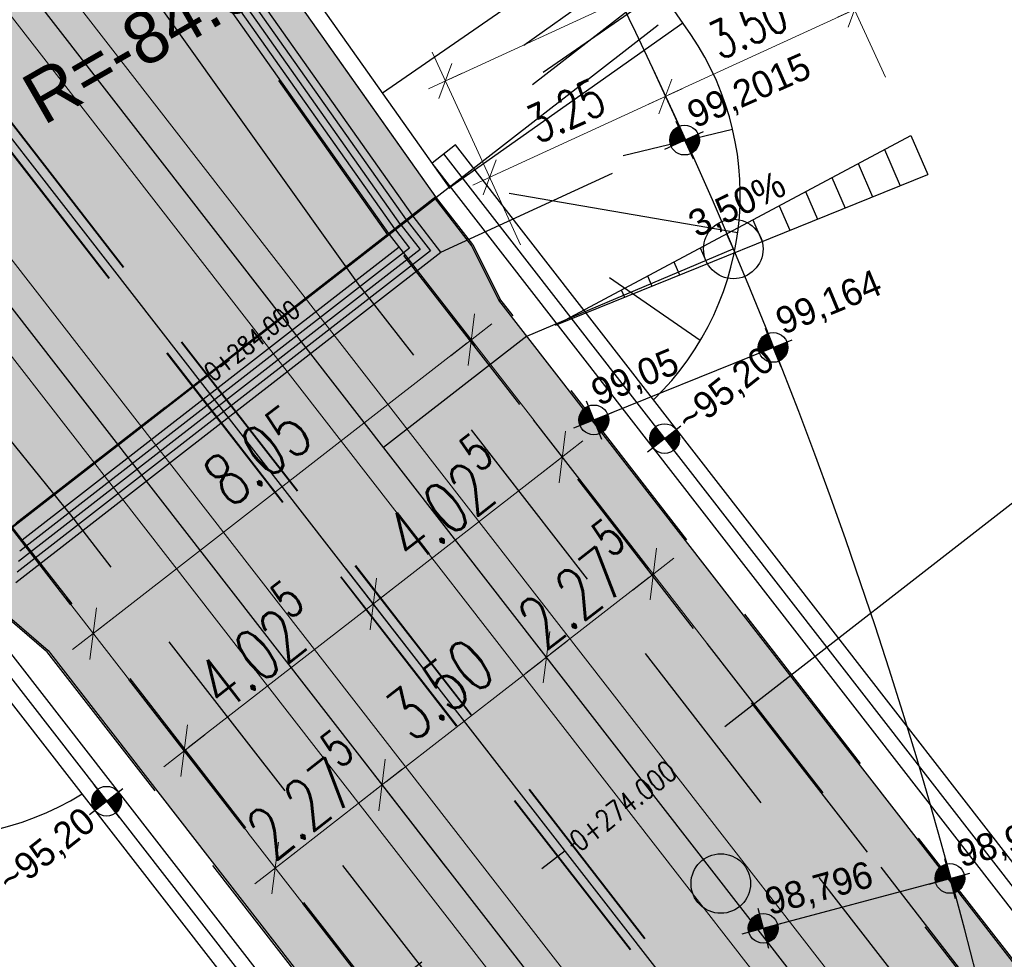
# Model space of a CAD drawing. Header units: metres. Extents: x 3458045 to 3462392, y 5482308 to 5484762.
# Tile 25 of 256: x 3459719 to 3459736, y 5483463 to 5483478. Entities that reach past the tile are written whole.
import ezdxf
from ezdxf.enums import TextEntityAlignment as Align

# ---------------------------------------------------------------- set-up
doc = ezdxf.new("R2010")
doc.units = ezdxf.units.M
doc.header["$PDMODE"] = 3
doc.header["$PDSIZE"] = 0.1
for name, pattern in [('AUSGEZOGEN', [2, 1, 1]), ('STRICHPUNKT2', [12.7, 6.35, -3.175, 0, -3.175]), ('VERDECKT2', [4.7625, 3.175, -1.5875])]:
    doc.linetypes.add(name, pattern=pattern)
doc.layers.get('0').update_dxf_attribs({"linetype": 'CONTINUOUS'})
doc.layers.get('DEFPOINTS').update_dxf_attribs({"linetype": 'CONTINUOUS'})
for name, color, linetype in [('SP_ACHSE_6522', 7, 'CONTINUOUS'), ('SP_ACHSE_6721', 7, 'CONTINUOUS'), ('SP_ACHSE_6731', 7, 'CONTINUOUS'), ('SP_AXIS', 7, 'CONTINUOUS'), ('SP_BAUGRUBE-BÖSCHUNG', 210, 'AUSGEZOGEN'), ('SP_BAUGRUBE-TEXT', 210, 'AUSGEZOGEN'), ('SP_BAUGRUBE-VERBAU', 210, 'AUSGEZOGEN'), ('SP_Blockfugen', 2, 'STRICHPUNKT2'), ('SP_Entwässerung', 170, 'VERDECKT2'), ('SP_SOLID_Trogsohle_L6', 254, 'CONTINUOUS'), ('SP_SOLID_Tunnelsohle_L6', 254, 'CONTINUOUS'), ('SP_StadtbahnFluchtweg', 1, 'CONTINUOUS'), ('SP_Trogsohle_L6', 1, 'VERDECKT2'), ('SP_TrogTunnel-Bautoleranz', 160, 'VERDECKT2'), ('SP_Trogwand_L6', 2, 'CONTINUOUS'), ('SP_Tunnelwand_L6', 2, 'VERDECKT2'), ('SP_Vb_Planung', 10, 'CONTINUOUS'), ('SP_VERM', 1, 'CONTINUOUS'), ('SP_VERM-VA-B44', 150, 'CONTINUOUS'), ('T__AXIS', 3, 'CONTINUOUS')]:
    doc.layers.add(name, color=color, linetype=linetype)
doc.layers.add('SP_HILF', color=6, linetype='CONTINUOUS', plot=False)
doc.styles.add('K_ISOCP', font='k_isocp.shx')
doc.styles.add('SIMPLEX8', font='simplexd.shx', dxfattribs={"width": 0.8})
doc.styles.add('SP_F', font='romans.shx', dxfattribs={"width": 0.7, "bigfont": 'sp_f.shx'})
doc.linetypes.add('EISENBAHN', pattern='A,0.15,[130,ltypeshp.shx,S=0.25,R=0,X=0,Y=0],0.15', length=0.3)
doc.linetypes.add('ZICKZACK', pattern='A,0.00254,-5.08,[131,ltypeshp.shx,S=5.08,R=0,X=-5.08,Y=0],-10.16,[131,ltypeshp.shx,S=5.08,R=180,X=5.08,Y=0],-5.08', length=20.32254)
doc.dimstyles.new('SOFI25$0', dxfattribs={"dimtxt": 2.5, "dimasz": 0.25, "dimexe": 0.9, "dimexo": 0.625, "dimgap": 0.675, "dimtad": 1, "dimdec": 3, "dimrnd": 0.001, "dimzin": 1, "dimdsep": 46, "dimtxsty": 'SP_F', "dimblk1": 'SOF_BEMSTR1', "dimblk2": 'SOF_BEMSTR2', "dimsah": 1, "dimcen": 2.5, "dimse1": 1, "dimse2": 1, "dimclrd": 1, "dimclre": 1, "dimclrt": 1, "dimaunit": 2, "dimadec": 3, "dimazin": 0, "dimtfac": 1, "dimtdec": 3, "dimtmove": 0, "dimatfit": 3, "dimfxl": 1, "dimtolj": 1, "dimtzin": 0, "dimlwd": 0, "dimlwe": 0, "dimarcsym": 0})
doc.dimstyles.new('SOFI35$0', dxfattribs={"dimtxt": 3.5, "dimasz": 0.35, "dimexe": 0.9, "dimexo": 0.625, "dimgap": 0.945, "dimtad": 1, "dimdec": 3, "dimrnd": 0.001, "dimzin": 1, "dimdsep": 46, "dimtxsty": 'SP_F', "dimblk1": 'SOF_BEMSTR1', "dimblk2": 'SOF_BEMSTR2', "dimsah": 1, "dimcen": 3.5, "dimse1": 1, "dimse2": 1, "dimclrd": 1, "dimclre": 1, "dimclrt": 2, "dimaunit": 2, "dimazin": 0, "dimtfac": 1, "dimtdec": 3, "dimtmove": 0, "dimatfit": 3, "dimfxl": 1, "dimtolj": 1, "dimtzin": 0, "dimlwd": 0, "dimlwe": 0, "dimarcsym": 0})

# ---------------------------------------------------------------- blocks, each defined once
blk = doc.blocks.new('kmr_li')
at = {"color": 1, "linetype": 'Continuous'}
blk.add_line((0, 0), (0, 3.5714), dxfattribs=at)
at = {"color": 1}
for p, q in [((0, 0), (-0.3062, 0.9075)), ((-0.3062, 0.9075), (0, 0.5188)), ((0, 0), (0.3062, 0.9075)), ((0.3062, 0.9075), (0, 0.5188))]:
    blk.add_line(p, q, dxfattribs=at)
at = {"color": 1, "linetype": 'Continuous', "style": 'K_ISOCP'}
blk.add_attdef('STATION', text='', height=1, rotation=270.0001, dxfattribs=at).set_placement((0, 4.404), align=Align.MIDDLE_RIGHT)
blk.add_attdef('PARAUL', text='', height=1, rotation=270.0001, dxfattribs=at).set_placement((-0.5, 1), align=Align.TOP_RIGHT)
blk.add_attdef('PARAOL', text='', height=1, rotation=270.0001, dxfattribs=at).set_placement((0.5, 1), align=Align.BOTTOM_RIGHT)
blk = doc.blocks.new('SOF_BEMSTR1')
at = {"color": 0, "linetype": 'ByBlock', "lineweight": -2}
for p, q in [((0, 20), (0, -8.5)), ((3.535, 3.535), (-3.535, -3.535)), ((-5, 0), (5, 0))]:
    blk.add_line(p, q, dxfattribs=at)
blk = doc.blocks.new('SOF_BEMSTR2')
at = {"color": 0, "linetype": 'ByBlock', "lineweight": -2}
for p, q in [((0, -20), (0, 8.5)), ((3.535, 3.535), (-3.535, -3.535)), ((-5, 0), (5, 0))]:
    blk.add_line(p, q, dxfattribs=at)
blk = doc.blocks.new('*D13')
at = {"layer": 'DEFPOINTS', "color": 0, "linetype": 'AUSGEZOGEN', "transparency": 16777216}
for p in [(3459729.899, 5483469.072), (3459730.414, 5483468.408), (3459728.618, 5483467.012)]:
    blk.add_point(p, dxfattribs=at)
at = {"layer": 'SP_VERM', "color": 1, "linetype": 'AUSGEZOGEN', "lineweight": 0, "transparency": 16777216}
blk.add_line((3459728.171, 5483467.73), (3459729.83, 5483469.018), dxfattribs=at)
at = {"layer": 'SP_VERM', "color": 1, "linetype": 'AUSGEZOGEN', "lineweight": 0, "transparency": 16777216, "xscale": 0.08750000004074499, "yscale": 0.08750000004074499, "zscale": 0.08750000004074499}
for name, p, rotation in [('SOF_BEMSTR2', (3459729.899, 5483469.072), 37.84192691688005), ('SOF_BEMSTR1', (3459728.102, 5483467.676), 217.8419269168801)]:
    blk.add_blockref(name, p, dxfattribs=dict(at, rotation=rotation))
at = {"layer": 'SP_VERM', "color": 2, "linetype": 'AUSGEZOGEN', "transparency": 16777216, "insert": (3459728.587, 5483468.906), "char_height": 0.875, "attachment_point": 5, "rotation": 37.8419, "style": 'SP_F'}
blk.add_mtext('\\A1;\\A1;2.27{\\H.7x;\\S5^ ;}', dxfattribs=at)
blk = doc.blocks.new('*D14')
at = {"layer": 'DEFPOINTS', "color": 0, "linetype": 'AUSGEZOGEN', "transparency": 16777216}
for p in [(3459728.618, 5483467.012), (3459725.338, 5483465.529), (3459725.854, 5483464.865)]:
    blk.add_point(p, dxfattribs=at)
at = {"layer": 'SP_VERM', "color": 1, "linetype": 'AUSGEZOGEN', "lineweight": 0, "transparency": 16777216}
blk.add_line((3459728.033, 5483467.622), (3459725.407, 5483465.583), dxfattribs=at)
at = {"layer": 'SP_VERM', "color": 1, "linetype": 'AUSGEZOGEN', "lineweight": 0, "transparency": 16777216, "xscale": 0.08750000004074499, "yscale": 0.08750000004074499, "zscale": 0.08750000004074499}
for name, p, rotation in [('SOF_BEMSTR2', (3459728.102, 5483467.676), 37.84192691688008), ('SOF_BEMSTR1', (3459725.338, 5483465.529), 217.8419269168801)]:
    blk.add_blockref(name, p, dxfattribs=dict(at, rotation=rotation))
at = {"layer": 'SP_VERM', "color": 2, "linetype": 'AUSGEZOGEN', "transparency": 16777216, "insert": (3459726.307, 5483467.135), "char_height": 0.875, "attachment_point": 5, "rotation": 37.8419, "style": 'SP_F'}
blk.add_mtext('\\A1;\\A1;3.50{\\H.7x;\\S^ ;}', dxfattribs=at)
blk = doc.blocks.new('*D15')
at = {"layer": 'DEFPOINTS', "color": 0, "linetype": 'AUSGEZOGEN', "transparency": 16777216}
for p in [(3459725.854, 5483464.865), (3459723.542, 5483464.133), (3459724.057, 5483463.47)]:
    blk.add_point(p, dxfattribs=at)
at = {"layer": 'SP_VERM', "color": 1, "linetype": 'AUSGEZOGEN', "lineweight": 0, "transparency": 16777216}
blk.add_line((3459725.269, 5483465.475), (3459723.611, 5483464.187), dxfattribs=at)
at = {"layer": 'SP_VERM', "color": 1, "linetype": 'AUSGEZOGEN', "lineweight": 0, "transparency": 16777216, "xscale": 0.08750000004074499, "yscale": 0.08750000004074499, "zscale": 0.08750000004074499}
for name, p, rotation in [('SOF_BEMSTR2', (3459725.338, 5483465.529), 37.84192691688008), ('SOF_BEMSTR1', (3459723.542, 5483464.133), 217.8419269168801)]:
    blk.add_blockref(name, p, dxfattribs=dict(at, rotation=rotation))
at = {"layer": 'SP_VERM', "color": 2, "linetype": 'AUSGEZOGEN', "transparency": 16777216, "insert": (3459724.027, 5483465.363), "char_height": 0.875, "attachment_point": 5, "rotation": 37.8419, "style": 'SP_F'}
blk.add_mtext('\\A1;\\A1;2.27{\\H.7x;\\S5^ ;}', dxfattribs=at)
blk = doc.blocks.new('kmr_i')
at = {"color": 1, "linetype": 'Continuous'}
blk.add_line((0, 0), (0, 1.416438), dxfattribs=at)
at = {"color": 1, "linetype": 'Continuous', "style": 'SIMPLEX8', "width": 0.8}
blk.add_attdef('STATION', text='', height=1, rotation=270.0000584, dxfattribs=at).set_placement((0, -0.50985), align=Align.MIDDLE_LEFT)
blk = doc.blocks.new('*D36')
at = {"layer": 'DEFPOINTS', "color": 0, "linetype": 'AUSGEZOGEN', "transparency": 16777216}
for p in [(3459727.355, 5483472.347), (3459720.482, 5483468.072), (3459720.998, 5483467.408)]:
    blk.add_point(p, dxfattribs=at)
at = {"layer": 'SP_VERM', "color": 1, "linetype": 'AUSGEZOGEN', "lineweight": 0, "transparency": 16777216}
blk.add_line((3459726.77, 5483472.957), (3459720.551, 5483468.126), dxfattribs=at)
at = {"layer": 'SP_VERM', "color": 1, "linetype": 'AUSGEZOGEN', "lineweight": 0, "transparency": 16777216, "xscale": 0.08750000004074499, "yscale": 0.08750000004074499, "zscale": 0.08750000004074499}
for name, p, rotation in [('SOF_BEMSTR2', (3459726.839, 5483473.011), 37.84192691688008), ('SOF_BEMSTR1', (3459720.482, 5483468.072), 217.8419269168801)]:
    blk.add_blockref(name, p, dxfattribs=dict(at, rotation=rotation))
at = {"layer": 'SP_VERM', "color": 2, "linetype": 'AUSGEZOGEN', "transparency": 16777216, "insert": (3459723.247, 5483471.073), "char_height": 0.875, "attachment_point": 5, "rotation": 37.8419, "style": 'SP_F'}
blk.add_mtext('\\A1;\\A1;8.05{\\H.7x;\\S^ ;}', dxfattribs=at)
blk = doc.blocks.new('*D37')
at = {"layer": 'DEFPOINTS', "color": 0, "linetype": 'AUSGEZOGEN', "transparency": 16777216}
for p in [(3459725.578, 5483468.073), (3459722.012, 5483466.103), (3459722.4, 5483465.604)]:
    blk.add_point(p, dxfattribs=at)
at = {"layer": 'SP_VERM', "color": 1, "linetype": 'AUSGEZOGEN', "lineweight": 0, "transparency": 16777216}
blk.add_line((3459725.121, 5483468.518), (3459722.081, 5483466.156), dxfattribs=at)
at = {"layer": 'SP_VERM', "color": 1, "linetype": 'AUSGEZOGEN', "lineweight": 0, "transparency": 16777216, "xscale": 0.08750000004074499, "yscale": 0.08750000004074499, "zscale": 0.08750000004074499}
for name, p, rotation in [('SOF_BEMSTR2', (3459725.19, 5483468.572), 37.84192691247), ('SOF_BEMSTR1', (3459722.012, 5483466.103), 217.84192691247)]:
    blk.add_blockref(name, p, dxfattribs=dict(at, rotation=rotation))
at = {"layer": 'SP_VERM', "color": 2, "linetype": 'AUSGEZOGEN', "transparency": 16777216, "insert": (3459723.188, 5483467.869), "char_height": 0.875, "attachment_point": 5, "rotation": 37.8419, "style": 'SP_F'}
blk.add_mtext('\\A1;\\A1;4.02{\\H.7x;\\S5^ ;}', dxfattribs=at)
blk = doc.blocks.new('*D38')
at = {"layer": 'DEFPOINTS', "color": 0, "linetype": 'AUSGEZOGEN', "transparency": 16777216}
for p in [(3459728.369, 5483471.041), (3459728.757, 5483470.542), (3459725.578, 5483468.073)]:
    blk.add_point(p, dxfattribs=at)
at = {"layer": 'SP_VERM', "color": 1, "linetype": 'AUSGEZOGEN', "lineweight": 0, "transparency": 16777216}
blk.add_line((3459725.26, 5483468.626), (3459728.3, 5483470.988), dxfattribs=at)
at = {"layer": 'SP_VERM', "color": 1, "linetype": 'AUSGEZOGEN', "lineweight": 0, "transparency": 16777216, "xscale": 0.08750000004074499, "yscale": 0.08750000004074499, "zscale": 0.08750000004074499}
for name, p, rotation in [('SOF_BEMSTR2', (3459728.369, 5483471.041), 37.84192691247), ('SOF_BEMSTR1', (3459725.19, 5483468.572), 217.84192691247)]:
    blk.add_blockref(name, p, dxfattribs=dict(at, rotation=rotation))
at = {"layer": 'SP_VERM', "color": 2, "linetype": 'AUSGEZOGEN', "transparency": 16777216, "insert": (3459726.366, 5483470.339), "char_height": 0.875, "attachment_point": 5, "rotation": 37.8419, "style": 'SP_F'}
blk.add_mtext('\\A1;\\A1;4.02{\\H.7x;\\S5^ ;}', dxfattribs=at)
blk = doc.blocks.new('*D73')
at = {"layer": 'DEFPOINTS', "color": 0, "linetype": 'AUSGEZOGEN', "transparency": 16777216}
for p in [(3459715.602, 5483467.131), (3459712.039, 5483464.363), (3459721.737, 5483459.234)]:
    blk.add_point(p, dxfattribs=at)
at = {"layer": 'SP_VERM', "color": 1, "linetype": 'AUSGEZOGEN', "lineweight": 0, "transparency": 16777216}
blk.add_line((3459718.12, 5483456.535), (3459712.092, 5483464.294), dxfattribs=at)
at = {"layer": 'SP_VERM', "color": 1, "linetype": 'AUSGEZOGEN', "lineweight": 0, "transparency": 16777216, "xscale": 0.08750000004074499, "yscale": 0.08750000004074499, "zscale": 0.08750000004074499}
for name, p, rotation in [('SOF_BEMSTR2', (3459712.039, 5483464.363), 127.8419269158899), ('SOF_BEMSTR1', (3459718.174, 5483456.466), 307.8419269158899)]:
    blk.add_blockref(name, p, dxfattribs=dict(at, rotation=rotation))
at = {"layer": 'SP_VERM', "color": 2, "linetype": 'AUSGEZOGEN', "transparency": 16777216, "insert": (3459715.638, 5483460.828), "char_height": 0.875, "attachment_point": 5, "rotation": 307.8419, "style": 'SP_F'}
blk.add_mtext('\\A1;\\A1;10.00{\\H.7x;\\S^ ;}', dxfattribs=at)
blk = doc.blocks.new('SOFI-HK', base_point=(0, 0.000969))
at = {"color": 0, "linetype": 'Continuous'}
for p, q in [((0, 0.139982), (0, -0.138069)), ((-0.145258, 0.000969), (0.139135, 0.000969))]:
    blk.add_line(p, q, dxfattribs=at)
at = {"color": 0, "linetype": 'Continuous', "const_width": 0.1}
for points in [[(0, 0.050969, 0.414214), (-0.05, 0.000969)], [(0.05, 0.000969, -0.414214), (0, -0.049031)]]:
    blk.add_lwpolyline(points, format="xyb", dxfattribs=at)
at = {"color": 0, "linetype": 'Continuous'}
blk.add_circle((0, 0.000969), 0.1, dxfattribs=at)
blk = doc.blocks.new('*D79')
at = {"layer": 'DEFPOINTS', "color": 0, "linetype": 'AUSGEZOGEN', "transparency": 16777216}
for p in [(3459730.1, 5483477.099), (3459730.434, 5483476.371), (3459727.481, 5483475.013)]:
    blk.add_point(p, dxfattribs=at)
at = {"layer": 'SP_VERM-VA-B44', "color": 1, "linetype": 'AUSGEZOGEN', "lineweight": 0, "transparency": 16777216}
blk.add_line((3459727.203, 5483475.768), (3459730.043, 5483477.073), dxfattribs=at)
at = {"layer": 'SP_VERM-VA-B44', "color": 1, "linetype": 'AUSGEZOGEN', "lineweight": 0, "transparency": 16777216, "xscale": 0.0625, "yscale": 0.0625, "zscale": 0.0625}
for name, p, rotation in [('SOF_BEMSTR2', (3459730.1, 5483477.099), 24.67891201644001), ('SOF_BEMSTR1', (3459727.146, 5483475.742), 204.67891201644)]:
    blk.add_blockref(name, p, dxfattribs=dict(at, rotation=rotation))
at = {"layer": 'SP_VERM-VA-B44', "color": 1, "linetype": 'AUSGEZOGEN', "transparency": 16777216, "insert": (3459728.422, 5483476.858), "char_height": 0.625, "attachment_point": 5, "rotation": 24.6789, "style": 'SP_F'}
blk.add_mtext('\\A1;\\A1;3.25{\\H.7x;\\S^ ;}', dxfattribs=at)
blk = doc.blocks.new('*D80')
at = {"layer": 'DEFPOINTS', "color": 0, "linetype": 'AUSGEZOGEN', "transparency": 16777216}
for p in [(3459733.28, 5483478.56), (3459733.44, 5483478.213), (3459730.259, 5483476.751)]:
    blk.add_point(p, dxfattribs=at)
at = {"layer": 'SP_VERM-VA-B44', "color": 1, "linetype": 'AUSGEZOGEN', "lineweight": 0, "transparency": 16777216}
blk.add_line((3459730.156, 5483477.125), (3459733.223, 5483478.534), dxfattribs=at)
at = {"layer": 'SP_VERM-VA-B44', "color": 1, "linetype": 'AUSGEZOGEN', "lineweight": 0, "transparency": 16777216, "xscale": 0.0625, "yscale": 0.0625, "zscale": 0.0625}
for name, p, rotation in [('SOF_BEMSTR2', (3459733.28, 5483478.56), 24.67891197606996), ('SOF_BEMSTR1', (3459730.1, 5483477.099), 204.6789119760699)]:
    blk.add_blockref(name, p, dxfattribs=dict(at, rotation=rotation))
at = {"layer": 'SP_VERM-VA-B44', "color": 1, "linetype": 'AUSGEZOGEN', "transparency": 16777216, "insert": (3459731.489, 5483478.267), "char_height": 0.625, "attachment_point": 5, "rotation": 24.6789, "style": 'SP_F'}
blk.add_mtext('\\A1;\\A1;3.50{\\H.7x;\\S^ ;}', dxfattribs=at)
blk = doc.blocks.new('*D94')
at = {"layer": 'DEFPOINTS', "color": 0, "linetype": 'AUSGEZOGEN', "transparency": 16777216}
for p in [(3459732.536, 5483480.179), (3459732.696, 5483479.831), (3459726.924, 5483476.225)]:
    blk.add_point(p, dxfattribs=at)
at = {"layer": 'SP_VERM-VA-B44', "color": 1, "linetype": 'AUSGEZOGEN', "lineweight": 0, "transparency": 16777216}
blk.add_line((3459726.459, 5483477.387), (3459732.479, 5483480.153), dxfattribs=at)
at = {"layer": 'SP_VERM-VA-B44', "color": 1, "linetype": 'AUSGEZOGEN', "lineweight": 0, "transparency": 16777216, "xscale": 0.0625, "yscale": 0.0625, "zscale": 0.0625}
for name, p, rotation in [('SOF_BEMSTR2', (3459732.536, 5483480.179), 24.67891197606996), ('SOF_BEMSTR1', (3459726.402, 5483477.36), 204.6789119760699)]:
    blk.add_blockref(name, p, dxfattribs=dict(at, rotation=rotation))
at = {"layer": 'SP_VERM-VA-B44', "color": 1, "linetype": 'AUSGEZOGEN', "transparency": 16777216, "insert": (3459729.268, 5483479.207), "char_height": 0.625, "attachment_point": 5, "rotation": 24.6789, "style": 'SP_F'}
blk.add_mtext('\\A1;\\A1;6.75{\\H.7x;\\S^ ;}', dxfattribs=at)
blk = doc.blocks.new('*U405')
at = {"color": 0, "linetype": 'ByBlock'}
for p, q in [((43.94, -66.503), (39.975, -69.245)), ((44.651, -67.531), (42.674, -68.898))]:
    blk.add_line(p, q, dxfattribs=at)

msp = doc.modelspace()

# ---------------------------------------------------------------- hatches: boundary and pattern name
at = {"layer": 'SP_SOLID_Trogsohle_L6'}
h = msp.add_hatch(color=253, dxfattribs=at)
h.dxf.hatch_style = 1
edge = h.paths.add_edge_path()
edge.add_arc((3460127.8927, 5483834.6133), 537.099, 217.164557, 217.694715, ccw=False)
edge.add_arc((3459955.4988, 5483703.9272), 320.7694, 216.281031, 217.164557, ccw=False)
edge.add_arc((3459880.7609, 5483649.0648), 228.0567, 215.044095, 216.281031, ccw=False)
edge.add_arc((3459838.5915, 5483619.4891), 176.5497, 213.453748, 215.044095, ccw=False)
edge.add_arc((3459811.2445, 5483601.4202), 143.7725, 211.509991, 213.453748, ccw=False)
edge.add_arc((3459791.8985, 5483589.5604), 121.0806, 209.645391, 211.509991, ccw=False)
edge.add_line((3459686.667, 5483529.6702), (3459677.3737, 5483524.3822))
edge.add_arc((3459790.1917, 5483588.7788), 129.9031, 209.717763, 211.552114)
edge.add_arc((3459809.7879, 5483600.8119), 152.899, 211.552114, 213.48297)
edge.add_arc((3459837.4921, 5483619.137), 186.1154, 213.48297, 215.062767)
edge.add_arc((3459880.2167, 5483649.123), 238.3127, 215.062767, 216.291498)
edge.add_arc((3459955.9461, 5483704.7344), 332.2677, 216.291498, 217.169163)
edge.add_arc((3460130.6394, 5483837.1857), 551.4962, 217.169163, 217.695762)
edge.add_arc((3460997.9826, 5484507.4422), 1647.6385, 217.6957619, 217.8712949)
edge.add_line((3459697.3503, 5483495.9738), (3459712.0627, 5483477.0354))
edge.add_line((3459712.0627, 5483477.0354), (3459718.3037, 5483469.2429))
edge.add_line((3459718.3037, 5483469.2429), (3459719.0948, 5483469.8574))
edge.add_line((3459719.0948, 5483469.8574), (3459725.4524, 5483474.7964))
edge.add_line((3459725.4524, 5483474.7964), (3459726.2429, 5483475.4105))
edge.add_line((3459726.2429, 5483475.4105), (3459720.4822, 5483483.557))
edge.add_line((3459720.4822, 5483483.557), (3459705.9566, 5483502.2551))
edge.add_arc((3460984.2707, 5484496.3712), 1619.3684, 217.6947149, 217.871406, ccw=False)
at = {"layer": 'SP_SOLID_Tunnelsohle_L6'}
h = msp.add_hatch(color=256, dxfattribs=at)
h.dxf.hatch_style = 1
h.paths.add_polyline_path([(3459727.3033, 5483473.6763), (3459726.8478, 5483474.5887), (3459726.2343, 5483475.3784), (3459718.3372, 5483469.2436), (3459718.9505, 5483468.4537), (3459719.7221, 5483467.7869), (3459765.3813, 5483409.0123), (3459764.7356, 5483408.4407), (3459767.1354, 5483405.8929), (3459773.0292, 5483411.4442), (3459765.1423, 5483424.2417), (3459763.7283, 5483428.5535), (3459762.8732, 5483427.8892), (3459757.0234, 5483435.4193)])

# ---------------------------------------------------------------- linework, layer by layer
at = {"layer": 'SP_ACHSE_6522'}
msp.add_lwpolyline([(3459721.3314, 5483391.8093, 0.2982767), (3459726.7049, 5483483.6852, 0.0116649), (3459724.5175, 5483487.2914, 0.0099688), (3459722.1543, 5483490.8322, 0.0081562), (3459719.6642, 5483494.2851, 0.0063437), (3459717.0751, 5483497.6645, 0.0045312), (3459714.413, 5483500.9868, 0.0027187), (3459711.7031, 5483504.2701, 0.0009062), (3459708.9693, 5483507.5337, -0.0008856), (3459706.172, 5483510.8731, -0.002657), (3459703.3984, 5483514.2322, -0.0044283), (3459700.6727, 5483517.6303, -0.0061996), (3459698.0199, 5483521.0854, -0.007971), (3459695.4661, 5483524.6143, -0.0097424), (3459693.039, 5483528.2314, -0.0113988), (3459690.7881, 5483531.9132, -0.2377022), (3459686.1518, 5483610.9287, -0.0061985)], format="xyb", dxfattribs=at)
at = {"layer": 'SP_ACHSE_6721'}
msp.add_lwpolyline([(3459853.5264, 5483320.0167, -0.1948963), (3459834.0333, 5483331.317), (3459703.015, 5483499.9698, -0.000771), (3459699.9492, 5483503.9245, -0.0023131), (3459696.908, 5483507.8981, -0.0038551), (3459693.916, 5483511.9088, -0.0053972), (3459690.9988, 5483515.9742, -0.0069393), (3459688.1827, 5483520.1102, -0.0084814), (3459685.4956, 5483524.3311, -0.0100236), (3459682.9666, 5483528.6484, -0.0115658), (3459680.6263, 5483533.0707, -0.0049744), (3459679.7641, 5483534.8411, -0.2153203), (3459678.2508, 5483614.3812, -0.0091566)], format="xyb", dxfattribs=at)
at = {"layer": 'SP_ACHSE_6731'}
msp.add_lwpolyline([(3459675.7031, 5483617.3858, 0.2228231), (3459677.0437, 5483532.3132, 0.0025401), (3459677.5007, 5483531.3892, 0.0114891), (3459679.8618, 5483526.94, 0.0099571), (3459682.4115, 5483522.5961, 0.0084252), (3459685.1192, 5483518.3487, 0.0068933), (3459687.9557, 5483514.1863, 0.0053614), (3459690.8935, 5483510.0945, 0.0038296), (3459693.906, 5483506.0574, 0.0022977), (3459696.9678, 5483502.0574, 0.0007659), (3459700.054, 5483498.0763), (3459831.272, 5483329.1671, 0.2011722), (3459853.8419, 5483316.445, 0.0012629)], format="xyb", dxfattribs=at)
at = {"layer": 'SP_AXIS'}
for points in [[(3459675.7031, 5483617.3858, 0.2228231), (3459677.0437, 5483532.3132, 0.0025401), (3459677.5007, 5483531.3892, 0.0114891), (3459679.8618, 5483526.94, 0.0099571), (3459682.4115, 5483522.5961, 0.0084252), (3459685.1192, 5483518.3487, 0.0068933), (3459687.9557, 5483514.1863, 0.0053614), (3459690.8935, 5483510.0945, 0.0038296), (3459693.906, 5483506.0574, 0.0022977), (3459696.9678, 5483502.0574, 0.0007659), (3459700.054, 5483498.0763), (3459831.272, 5483329.1671, 0.2011722), (3459853.8419, 5483316.445, 0.0012629)], [(3459853.5264, 5483320.0167, -0.1948963), (3459834.0333, 5483331.317), (3459703.015, 5483499.9698, -0.000771), (3459699.9492, 5483503.9245, -0.0023131), (3459696.908, 5483507.8981, -0.0038551), (3459693.916, 5483511.9088, -0.0053972), (3459690.9988, 5483515.9742, -0.0069393), (3459688.1827, 5483520.1102, -0.0084814), (3459685.4956, 5483524.3311, -0.0100236), (3459682.9666, 5483528.6484, -0.0115658), (3459680.6263, 5483533.0707, -0.0049744), (3459679.7641, 5483534.8411, -0.2153203), (3459678.2508, 5483614.3812, -0.0091566)], [(3459721.3314, 5483391.8093, 0.2982767), (3459726.7049, 5483483.6852, 0.0116649), (3459724.5175, 5483487.2914, 0.0099688), (3459722.1543, 5483490.8322, 0.0081562), (3459719.6642, 5483494.2851, 0.0063437), (3459717.0751, 5483497.6645, 0.0045312), (3459714.413, 5483500.9868, 0.0027187), (3459711.7031, 5483504.2701, 0.0009062), (3459708.9693, 5483507.5337, -0.0008856), (3459706.172, 5483510.8731, -0.002657), (3459703.3984, 5483514.2322, -0.0044283), (3459700.6727, 5483517.6303, -0.0061996), (3459698.0199, 5483521.0854, -0.007971), (3459695.4661, 5483524.6143, -0.0097424), (3459693.039, 5483528.2314, -0.0113988), (3459690.7881, 5483531.9132, -0.2377022), (3459686.1518, 5483610.9287, -0.0061985)]]:
    msp.add_lwpolyline(points, format="xyb", dxfattribs=at)
at = {"layer": 'SP_BAUGRUBE-BÖSCHUNG'}
for p, q in [((3459729.6891, 5483479.3517), (3459727.7189, 5483477.958)), ((3459730.3931, 5483478.3334), (3459726.4744, 5483475.5614)), ((3459731.2323, 5483476.5421), (3459729.3908, 5483476.101)), ((3459731.3168, 5483474.8052), (3459727.4744, 5483475.4664)), ((3459730.6887, 5483472.9968), (3459729.1591, 5483474.0506))]:
    msp.add_line(p, q, dxfattribs=at)
at = {"layer": 'SP_BAUGRUBE-VERBAU'}
for p, q in [((3459735.5845, 5483483.2879), (3459727.8692, 5483477.2943)), ((3459726.5729, 5483476.2873), (3459726.1781, 5483475.9806))]:
    msp.add_line(p, q, dxfattribs=at)
for points in [[(3459730.4, 5483478.3235), (3459724.6319, 5483486.6661), (3459710.256, 5483505.5864, -0.000771), (3459707.2465, 5483509.5558, -0.0023131), (3459704.2968, 5483513.4965, -0.0038551), (3459701.4279, 5483517.4294, -0.0053972), (3459698.6636, 5483521.3702, -0.0069393), (3459696.0273, 5483525.3328, -0.0084814), (3459693.5432, 5483529.3287, -0.0100236), (3459691.2357, 5483533.3665, -0.0115658), (3459689.1295, 5483537.4518, -0.0049744), (3459688.3629, 5483539.0696, -0.0653206), (3459681.5647, 5483560.8909, -0.1901616)], [(3459726.4814, 5483475.5516), (3459720.6863, 5483483.7441), (3459706.1745, 5483502.4243, -0.000771), (3459703.1151, 5483506.3709, -0.0023131), (3459700.0963, 5483510.3151, -0.0038551), (3459697.1412, 5483514.2764, -0.0053972), (3459694.2744, 5483518.2715, -0.0069393), (3459691.5208, 5483522.3158, -0.0084814), (3459688.9066, 5483526.4222, -0.0100236), (3459686.4587, 5483530.6011, -0.0115658), (3459684.2049, 5483534.8598, -0.0049744), (3459683.3784, 5483536.5571, -0.0242144), (3459679.9291, 5483544.8358, -0.1901616)]]:
    msp.add_lwpolyline(points, format="xyb", dxfattribs=at)
for points in [[(3459758.1674, 5483435.6174), (3459726.5729, 5483476.2873)], [(3459757.4658, 5483435.7056), (3459726.1781, 5483475.9806)], [(3459749.0554, 5483429.1719), (3459717.7677, 5483469.447)], [(3459762.866, 5483410.5793), (3459717.3728, 5483469.1402)]]:
    msp.add_lwpolyline(points, dxfattribs=at)
at = {"layer": 'SP_BAUGRUBE-VERBAU', "linetype": 'ZICKZACK', "ltscale": 0.2}
for points in [[(3459757.8166, 5483435.6615), (3459726.3755, 5483476.1339)], [(3459763.0918, 5483410.6961), (3459717.5703, 5483469.2936)]]:
    msp.add_lwpolyline(points, dxfattribs=at)
at = {"layer": 'SP_BAUGRUBE-VERBAU'}
for centre, start, end in [((3459726.5595, 5483475.4443), 314.15416, 36.85821), ((3459717.7606, 5483469.4558), 218.82572, 301.86481)]:
    msp.add_arc(centre, 4.8, start, end, dxfattribs=at)
at = {"layer": 'SP_Blockfugen'}
for p, q in [((3459729.9793, 5483478.3004), (3459714.5802, 5483466.3376)), ((3459736.1141, 5483470.4033), (3459720.7151, 5483458.4405))]:
    msp.add_line(p, q, dxfattribs=at)
at = {"layer": 'SP_Entwässerung'}
for p, q in [((3459713.1957, 5483484.2555), (3459737.7347, 5483452.6679)), ((3459713.2021, 5483484.2604), (3459737.741, 5483452.6728)), ((3459712.9516, 5483484.0678), (3459737.4915, 5483452.4789)), ((3459712.9579, 5483484.0726), (3459737.4978, 5483452.4838))]:
    msp.add_line(p, q, dxfattribs=at)
at = {"layer": 'SP_HILF'}
for q in [(3459731.2431, 5483474.5371), (3459725.3647, 5483471.2002)]:
    msp.add_line((3459727.7733, 5483473.0714), q, dxfattribs=at)
msp.add_lwpolyline([(3459702.897, 5483506.2019, -0.0023133), (3459699.8764, 5483510.1484, -0.0038551), (3459696.9188, 5483514.1131, -0.0053972), (3459694.0485, 5483518.1131, -0.0069393), (3459691.2906, 5483522.1637, -0.0084814), (3459688.6714, 5483526.2779, -0.008136), (3459686.667, 5483529.6702), (3459677.3737, 5483524.3822, 0.008004), (3459679.4928, 5483520.8039, 0.0084251), (3459682.2626, 5483516.4592, 0.0068933), (3459685.1523, 5483512.2187, 0.0053614), (3459688.1329, 5483508.0673, 0.0038296), (3459691.1768, 5483503.9881, 0.0022977), (3459694.2577, 5483499.9632, 0.0007659), (3459697.3503, 5483495.9738), (3459712.0627, 5483477.0354), (3459718.3037, 5483469.2429), (3459719.0948, 5483469.8574), (3459725.4524, 5483474.7964), (3459726.2429, 5483475.4105), (3459720.4822, 5483483.557), (3459705.9566, 5483502.2551, -0.000771)], format="xyb", close=True, dxfattribs=at)
msp.add_lwpolyline([(3459727.3033, 5483473.6763), (3459726.8478, 5483474.5887), (3459726.2343, 5483475.3784), (3459718.3372, 5483469.2436), (3459718.9505, 5483468.4537), (3459719.7221, 5483467.7869), (3459765.3466, 5483409.0162), (3459764.7356, 5483408.4407), (3459767.1354, 5483405.8929), (3459773.0292, 5483411.4442), (3459765.1423, 5483424.2417), (3459763.7283, 5483428.5535), (3459762.8732, 5483427.8892), (3459757.0234, 5483435.4193)], close=True, dxfattribs=at)
for centre in [(3459731.2431, 5483474.5371), (3459731.0324, 5483463.8712)]:
    msp.add_circle(centre, 0.5, dxfattribs=at)
at = {"layer": 'SP_StadtbahnFluchtweg'}
for p, q in [((3459724.9997, 5483473.869), (3459719.1658, 5483482.0328)), ((3459720.1045, 5483470.0661), (3459713.8066, 5483477.8467))]:
    msp.add_line(p, q, dxfattribs=at)
at = {"layer": 'SP_StadtbahnFluchtweg', "linetype": 'VERDECKT2'}
for points in [[(3459763.8523, 5483423.8577), (3459725.0005, 5483473.8696)], [(3459767.5324, 5483409.0143), (3459720.1043, 5483470.066)]]:
    msp.add_lwpolyline(points, dxfattribs=at)
at = {"layer": 'SP_Trogsohle_L6', "color": 1, "linetype": 'VERDECKT2'}
msp.add_line((3459725.4524, 5483474.7964), (3459719.0948, 5483469.8574), dxfattribs=at)
at = {"layer": 'SP_TrogTunnel-Bautoleranz'}
msp.add_line((3459725.4378, 5483474.7738), (3459719.6583, 5483482.9469), dxfattribs=at)
for points in [[(3459765.6365, 5483423.028), (3459725.4384, 5483474.7729)], [(3459766.8743, 5483408.3945), (3459719.1269, 5483469.8571)]]:
    msp.add_lwpolyline(points, dxfattribs=at)
at = {"layer": 'SP_Trogwand_L6', "color": 1, "linetype": 'VERDECKT2'}
for p, q in [((3459726.2429, 5483475.4105), (3459720.4692, 5483483.5754)), ((3459726.2429, 5483475.4105), (3459725.4524, 5483474.7964)), ((3459726.254, 5483475.3938), (3459725.4643, 5483474.7803))]:
    msp.add_line(p, q, dxfattribs=at)
at = {"layer": 'SP_Trogwand_L6', "color": 251, "linetype": 'Continuous'}
for p, q in [((3459725.7488, 5483475.0267), (3459719.9751, 5483483.1916)), ((3459725.5512, 5483474.8731), (3459719.7775, 5483483.0381)), ((3459725.65, 5483474.9499), (3459719.8763, 5483483.1148)), ((3459725.6619, 5483474.9338), (3459725.9773, 5483474.5279)), ((3459725.7607, 5483475.0105), (3459726.1527, 5483474.5058)), ((3459725.5632, 5483474.8571), (3459725.8019, 5483474.5499)), ((3459725.8019, 5483474.5499), (3459719.2459, 5483469.4568)), ((3459726.1527, 5483474.5058), (3459719.2018, 5483469.106)), ((3459725.9773, 5483474.5279), (3459719.2239, 5483469.2814))]:
    msp.add_line(p, q, dxfattribs=at)
at = {"layer": 'SP_Trogwand_L6'}
for p, q in [((3459725.8477, 5483475.1034), (3459720.074, 5483483.2684)), ((3459725.4524, 5483474.7964), (3459719.6787, 5483482.9613)), ((3459719.2889, 5483469.6485), (3459725.6263, 5483474.5718)), ((3459719.18, 5483468.9308), (3459726.3279, 5483474.4836))]:
    msp.add_line(p, q, dxfattribs=at)
msp.add_lwpolyline([(3459726.3279, 5483474.4836), (3459725.8592, 5483475.087)], dxfattribs=at)
at = {"layer": 'SP_Tunnelwand_L6'}
for p, q in [((3459726.8614, 5483474.612), (3459727.3169, 5483473.6996)), ((3459718.9238, 5483468.4456), (3459719.6952, 5483467.7786))]:
    msp.add_line(p, q, dxfattribs=at)
for points in [[(3459726.8614, 5483474.612), (3459726.254, 5483475.3938)], [(3459756.1263, 5483435.3108), (3459725.4643, 5483474.7803)], [(3459756.7581, 5483435.8016), (3459727.3169, 5483473.6996)], [(3459766.856, 5483408.3772), (3459719.1072, 5483469.8417)], [(3459765.3466, 5483409.0162), (3459719.7024, 5483467.7715)]]:
    msp.add_lwpolyline(points, dxfattribs=at)
at = {"layer": 'SP_Vb_Planung', "linetype": 'AUSGEZOGEN', "lineweight": 13, "ltscale": 13}
for points in [[(3459675.2472, 5483617.5909, 0.2228231), (3459676.5944, 5483532.0938, 0.0025401), (3459677.0537, 5483531.1652, 0.0114891), (3459679.4256, 5483526.6956, 0.0099571), (3459681.9854, 5483522.3345, 0.0084252), (3459684.7022, 5483518.0729, 0.0068933), (3459687.5465, 5483513.899, 0.0053614), (3459690.4905, 5483509.7985, 0.0038296), (3459693.5076, 5483505.7553, 0.0022977), (3459696.5721, 5483501.7517, 0.0007659), (3459699.6593, 5483497.7694), (3459830.8772, 5483328.8604, 0.2011722), (3459853.784, 5483315.9484, 0.0012629)], [(3459676.1591, 5483617.1806, 0.2228231), (3459677.493, 5483532.5326, 0.0025401), (3459677.9478, 5483531.6131, 0.0114891), (3459680.298, 5483527.1845, 0.0099571), (3459682.8376, 5483522.8577, 0.0084252), (3459685.5362, 5483518.6246, 0.0068933), (3459688.365, 5483514.4735, 0.0053614), (3459691.2965, 5483510.3904, 0.0038296), (3459694.3044, 5483506.3595, 0.0022977), (3459697.3634, 5483502.3632, 0.0007659), (3459700.4487, 5483498.3833), (3459831.6669, 5483329.4739, 0.2011722), (3459853.8999, 5483316.9416, 0.001261)], [(3459853.4564, 5483319.5216, -0.1948963), (3459833.6384, 5483331.0102), (3459702.6201, 5483499.6631, -0.000771), (3459699.5536, 5483503.6188, -0.0023131), (3459696.5095, 5483507.596, -0.0038551), (3459693.5129, 5483511.6129, -0.0053972), (3459690.5894, 5483515.6871, -0.0069393), (3459687.7656, 5483519.8346, -0.0084814), (3459685.0694, 5483524.0698, -0.0100236), (3459682.5302, 5483528.4044, -0.0115658), (3459680.1791, 5483532.8471, -0.0049744), (3459679.3124, 5483534.6267, -0.2153203), (3459677.7913, 5483614.5783, -0.0091566)], [(3459853.5964, 5483320.5118, -0.1948963), (3459834.4281, 5483331.6237), (3459703.4098, 5483500.2766, -0.000771), (3459700.3449, 5483504.2303, -0.0023131), (3459697.3064, 5483508.2001, -0.0038551), (3459694.3191, 5483512.2047, -0.0053972), (3459691.4081, 5483516.2613, -0.0069393), (3459688.5999, 5483520.3859, -0.0084814), (3459685.9219, 5483524.5924, -0.0100236), (3459683.403, 5483528.8924, -0.0115658), (3459681.0735, 5483533.2943, -0.0049744), (3459680.2158, 5483535.0556, -0.2153203), (3459678.7103, 5483614.1841, -0.0091566)]]:
    msp.add_lwpolyline(points, format="xyb", dxfattribs=at)
at = {"layer": 'SP_Vb_Planung', "linetype": 'EISENBAHN', "lineweight": 13, "ltscale": 13}
for points in [[(3459675.7031, 5483617.3858, 0.2228231), (3459677.0437, 5483532.3132, 0.0025401), (3459677.5007, 5483531.3892, 0.0114891), (3459679.8618, 5483526.94, 0.0099571), (3459682.4115, 5483522.5961, 0.0084252), (3459685.1192, 5483518.3487, 0.0068933), (3459687.9557, 5483514.1863, 0.0053614), (3459690.8935, 5483510.0945, 0.0038296), (3459693.906, 5483506.0574, 0.0022977), (3459696.9678, 5483502.0574, 0.0007659), (3459700.054, 5483498.0763), (3459831.272, 5483329.1671, 0.2011722), (3459853.8419, 5483316.445, 0.0012629)], [(3459853.5264, 5483320.0167, -0.1948963), (3459834.0333, 5483331.317), (3459703.015, 5483499.9698, -0.000771), (3459699.9492, 5483503.9245, -0.0023131), (3459696.908, 5483507.8981, -0.0038551), (3459693.916, 5483511.9088, -0.0053972), (3459690.9988, 5483515.9742, -0.0069393), (3459688.1827, 5483520.1102, -0.0084814), (3459685.4956, 5483524.3311, -0.0100236), (3459682.9666, 5483528.6484, -0.0115658), (3459680.6263, 5483533.0707, -0.0049744), (3459679.7641, 5483534.8411, -0.2153203), (3459678.2508, 5483614.3812, -0.0091566)]]:
    msp.add_lwpolyline(points, format="xyb", dxfattribs=at)
at = {"layer": 'SP_VERM-VA-B44', "linetype": 'VERDECKT2'}
for p, q in [((3459726.3279, 5483474.4836), (3459730.4244, 5483476.366)), ((3459728.8983, 5483471.664), (3459731.9115, 5483472.8817)), ((3459731.7452, 5483463.1196), (3459734.8854, 5483463.957))]:
    msp.add_line(p, q, dxfattribs=at)
at = {"layer": 'SP_VERM-VA-B44', "linetype": 'AUSGEZOGEN'}
for p, q in [((3459728.2542, 5483473.2577), (3459734.2265, 5483476.4441)), ((3459734.2265, 5483476.4441), (3459734.5125, 5483475.7868)), ((3459733.7839, 5483476.208), (3459734.0488, 5483475.5994)), ((3459733.3414, 5483475.9719), (3459733.585, 5483475.412)), ((3459728.2542, 5483473.2577), (3459734.5125, 5483475.7868)), ((3459732.8988, 5483475.7358), (3459733.1213, 5483475.2246)), ((3459732.4563, 5483475.4997), (3459732.6575, 5483475.0372)), ((3459732.0137, 5483475.2636), (3459732.1938, 5483474.8498)), ((3459731.5712, 5483475.0275), (3459731.7301, 5483474.6624)), ((3459731.1287, 5483474.7913), (3459731.2663, 5483474.475)), ((3459730.6861, 5483474.5552), (3459730.8026, 5483474.2876)), ((3459730.2436, 5483474.3191), (3459730.3389, 5483474.1002)), ((3459729.801, 5483474.083), (3459729.8751, 5483473.9127)), ((3459729.3585, 5483473.8469), (3459729.4114, 5483473.7253))]:
    msp.add_line(p, q, dxfattribs=at)
at = {"layer": 'T__AXIS'}
msp.add_lwpolyline([(3459852.8088, 5483318.3544, -0.1909974), (3459832.6507, 5483330.2433), (3459701.7482, 5483498.7468, -0.0007641), (3459698.6548, 5483502.7371, -0.0022924), (3459695.5859, 5483506.7462, -0.0038207), (3459692.5662, 5483510.7926, -0.005349), (3459689.6213, 5483514.8936, -0.0068774), (3459686.7776, 5483519.0653, -0.0084057), (3459684.0627, 5483523.3219, -0.0099341), (3459681.5058, 5483527.6751, -0.0114626), (3459679.1375, 5483532.1336, -0.004929), (3459678.2644, 5483533.918, -0.2160712), (3459676.6775, 5483615.1548, -0.0091087)], format="xyb", dxfattribs=at)

# ---------------------------------------------------------------- block references
at = {"layer": 'SP_AXIS', "color": 0}
ref = msp.add_blockref('kmr_li', (3459726.7049, 5483483.6852), dxfattribs=dict(at, xscale=3.500000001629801, yscale=3.500000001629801, zscale=3.500000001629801, rotation=119.86963587))
ref.add_attrib('STATION', '1+891.0960', dxfattribs={"layer": '0', "color": 1, "linetype": 'Continuous', "height": 0.875, "rotation": 29.86969, "style": 'K_ISOCP'}).set_placement((3459713.3384, 5483476.0085), align=Align.MIDDLE_RIGHT)
ref.add_attrib('PARAOL', 'A=50.0000', dxfattribs={"layer": '0', "color": 1, "linetype": 'Continuous', "height": 0.875, "rotation": 29.86969, "style": 'K_ISOCP'}).set_placement((3459722.7983, 5483483.4596), align=Align.BOTTOM_RIGHT)
ref.add_attrib('PARAUL', 'R=-84.0000', dxfattribs={"layer": '0', "color": 1, "linetype": 'Continuous', "height": 0.875, "rotation": 29.86969, "style": 'K_ISOCP'}).set_placement((3459724.5414, 5483480.4246), align=Align.TOP_RIGHT)
at = {"layer": 'SP_BAUGRUBE-TEXT', "linetype": 'AUSGEZOGEN', "xscale": 2.500000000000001, "yscale": 2.500000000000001, "zscale": 2.500000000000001, "rotation": 37.84192675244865}
for p in [(3459730.0886, 5483471.3494), (3459720.7075, 5483465.2551)]:
    msp.add_blockref('SOFI-HK', p, dxfattribs=at)
at = {"layer": 'SP_BAUGRUBE-VERBAU'}
msp.add_blockref('*U405', (3459685.3718, 5483546.4009), dxfattribs=at)
at = {"layer": 'SP_VERM-VA-B44', "linetype": 'AUSGEZOGEN', "xscale": 2.5, "yscale": 2.5, "zscale": 2.5}
for p, rotation in [((3459730.4244, 5483476.366), 24.67891217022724), ((3459731.9115, 5483472.8817), 22.00467320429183), ((3459728.8983, 5483471.664), 22.00467320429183), ((3459734.8854, 5483463.957), 14.93192862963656), ((3459731.7452, 5483463.1196), 14.93192862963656)]:
    msp.add_blockref('SOFI-HK', p, dxfattribs=dict(at, rotation=rotation))
at = {"layer": 'T__AXIS', "rotation": 127.84196358}
for p, xscale, yscale, zscale, values in [((3459722.2791, 5483472.3185), 0.3125, 0.3125, 0.3125, {'STATION': '0+284.000'}), ((3459728.414, 5483464.4214), 0.3500000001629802, 0.3500000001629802, 0.3500000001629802, {'STATION': '0+274.000'})]:
    msp.add_blockref('kmr_i', p, dxfattribs=dict(at, xscale=xscale, yscale=yscale, zscale=zscale)).add_auto_attribs(values)

# ---------------------------------------------------------------- texts
at = {"layer": 'SP_BAUGRUBE-TEXT', "linetype": 'AUSGEZOGEN', "style": 'K_ISOCP'}
for p in [(3459730.5178, 5483471.429), (3459719.1035, 5483463.6842)]:
    msp.add_text('~95,20', height=0.45, rotation=38.35401, dxfattribs=at).set_placement(p)
at = {"layer": 'SP_VERM-VA-B44', "linetype": 'AUSGEZOGEN', "style": 'K_ISOCP'}
for s, rotation, p in [('99,2015', 23.85, (3459730.5997, 5483476.5605)), ('99,164', 22.51676, (3459732.0784, 5483473.0887)), ('99,05', 22.51676, (3459728.9773, 5483471.8943)), ('98,9093', 15.44401, (3459735.0766, 5483464.1419)), ('98,796', 15.44401, (3459731.852, 5483463.3384))]:
    msp.add_text(s, height=0.45, rotation=rotation, dxfattribs=at).set_placement(p)
at = {"layer": 'SP_VERM-VA-B44', "lineweight": 18, "style": 'K_ISOCP'}
msp.add_text('3,50%%%', height=0.45, rotation=25.85428, dxfattribs=at).set_placement((3459730.6325, 5483474.7201))

# ---------------------------------------------------------------- dimensions: what is measured, and where the dimension line sits
at = {"layer": 'SP_VERM', "linetype": 'AUSGEZOGEN'}
for base, p1, p2, angle, text, picture, middle in [((3459720.482, 5483468.072), (3459727.3547, 5483472.3469), (3459720.9976, 5483467.4083), 217.84193, '\\A1;8.05{\\H.7x;\\S^ ;}', '*D36', (3459723.2473, 5483471.0733)), ((3459722.0119, 5483466.1026), (3459725.5781, 5483468.073), (3459722.3995, 5483465.6037), 37.84193, '\\A1;4.02{\\H.7x;\\S5^ ;}', '*D37', (3459723.1879, 5483467.8693)), ((3459725.3384, 5483465.529), (3459728.6178, 5483467.0125), (3459725.8539, 5483464.8654), 217.84193, '\\A1;3.50{\\H.7x;\\S^ ;}', '*D14', (3459726.307, 5483467.1346))]:
    dim = msp.add_linear_dim(base=base, p1=p1, p2=p2, angle=angle, text=text, dimstyle='SOFI35$0', override={"dimblk1": 'SOF_BEMSTR2', "dimblk2": 'SOF_BEMSTR1'}, dxfattribs=at)
    dim.commit()
    dim.dimension.update_dxf_attribs({"geometry": picture, "text_midpoint": middle})
for base, p1, p2, angle, text, picture, middle in [((3459728.369, 5483471.0412), (3459725.5781, 5483468.073), (3459728.7566, 5483470.5423), 37.84193, '\\A1;4.02{\\H.7x;\\S5^ ;}', '*D38', (3459726.3664, 5483470.3386)), ((3459712.0388, 5483464.3633), (3459721.7367, 5483459.2342), (3459715.6019, 5483467.1313), 127.84193, '\\A1;10.00{\\H.7x;\\S^ ;}', '*D73', (3459715.6383, 5483460.8281))]:
    dim = msp.add_linear_dim(base=base, p1=p1, p2=p2, angle=angle, text=text, dimstyle='SOFI35$0', dxfattribs=at)
    dim.commit()
    dim.dimension.update_dxf_attribs({"geometry": picture, "text_midpoint": middle})
dim = msp.add_linear_dim(base=(3459729.8989, 5483469.0719), p1=(3459728.6178, 5483467.0125), p2=(3459730.4145, 5483468.4082), angle=217.84193, text='\\A1;2.27{\\H.7x;\\S5^ ;}', dimstyle='SOFI35$0', dxfattribs=at)
dim.commit()
dim.dimension.update_dxf_attribs({"geometry": '*D13', "text_midpoint": (3459729.0006, 5483468.374), "dimtype": 160})
dim = msp.add_linear_dim(base=(3459723.5418, 5483464.1333), p1=(3459725.8539, 5483464.8654), p2=(3459724.0573, 5483463.4697), angle=217.84193, text='\\A1;2.27{\\H.7x;\\S5^ ;}', dimstyle='SOFI35$0', override={"dimblk1": 'SOF_BEMSTR2', "dimblk2": 'SOF_BEMSTR1'}, dxfattribs=at)
dim.commit()
dim.dimension.update_dxf_attribs({"geometry": '*D15', "text_midpoint": (3459724.4401, 5483464.8312), "dimtype": 160})
at = {"layer": 'SP_VERM-VA-B44', "linetype": 'AUSGEZOGEN'}
for base, p1, p2, text, picture, middle in [((3459732.5362, 5483480.179), (3459726.9243, 5483476.2246), (3459732.696, 5483479.8311), '\\A1;6.75{\\H.7x;\\S^ ;}', '*D94', (3459729.2684, 5483479.207)), ((3459733.2799, 5483478.5604), (3459730.2595, 5483476.7512), (3459733.4398, 5483478.2126), '\\A1;3.50{\\H.7x;\\S^ ;}', '*D80', (3459731.4889, 5483478.267)), ((3459730.0996, 5483477.099), (3459727.4808, 5483475.0134), (3459730.4344, 5483476.3706), '\\A1;3.25{\\H.7x;\\S^ ;}', '*D79', (3459728.4219, 5483476.8578))]:
    dim = msp.add_linear_dim(base=base, p1=p1, p2=p2, angle=24.67891, text=text, dimstyle='SOFI25$0', dxfattribs=at)
    dim.commit()
    dim.dimension.update_dxf_attribs({"geometry": picture, "text_midpoint": middle})

doc.saveas('drawing.dxf')
